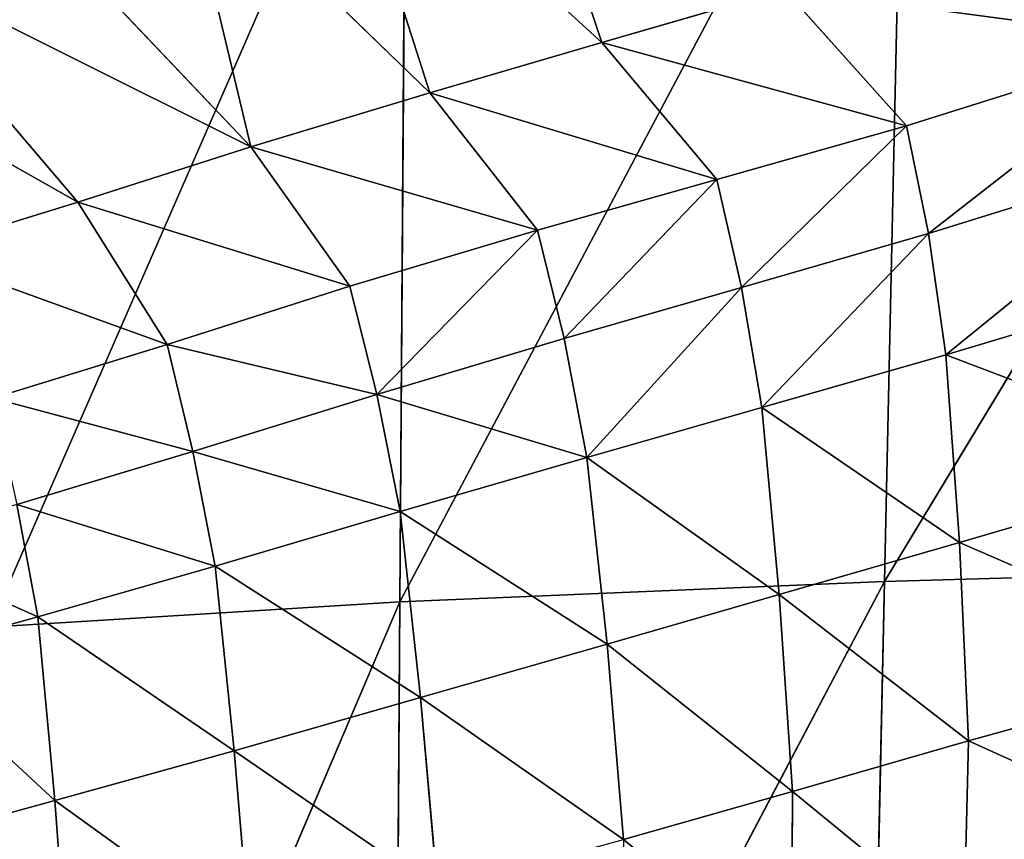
# Model space of a CAD drawing. Extents: x 0 to 21.4, y 0 to 18.7.
# Tile 93 of 256: x 9.293 to 9.639, y 10.36 to 10.648. Entities that reach past the tile are written whole.
import ezdxf

# ---------------------------------------------------------------- set-up
doc = ezdxf.new("R2010")
doc.units = 0
doc.header["$LTSCALE"] = 2.54
doc.layers.get('0').update_dxf_attribs({"color": 13, "linetype": 'CONTINUOUS'})

# ---------------------------------------------------------------- blocks, each defined once
blk = doc.blocks.new('GRUPUJ_36')
at = {"color": 0}
for p, q in [((4.59888, 7.9496, 1.26234), (4.9337, 7.74724, 1.44728)), ((4.59888, 7.9496, 1.26234), (4.9337, 7.74724, 1.44728)), ((4.92823, 7.94018, 1.31), (4.9337, 7.74724, 1.44728)), ((4.92823, 7.94018, 1.31), (4.9337, 7.74724, 1.44728)), ((4.96317, 7.87292, 4.08088), (4.98985, 7.77685, 3.99569)), ((4.96317, 7.87292, 4.08088), (4.98985, 7.77685, 3.99569)), ((4.89205, 7.86936, 4.1248), (4.91997, 7.77362, 4.0351)), ((4.89205, 7.86936, 4.1248), (4.91997, 7.77362, 4.0351)), ((4.82547, 7.8641, 4.17267), (4.85396, 7.76884, 4.07801)), ((4.82547, 7.8641, 4.17267), (4.85396, 7.76884, 4.07801)), ((4.78182, 7.85766, 4.22019), (4.8113, 7.76269, 4.12019)), ((4.78182, 7.85766, 4.22019), (4.8113, 7.76269, 4.12019)), ((4.74364, 7.84948, 4.27022), (4.77336, 7.75493, 4.16462)), ((4.74364, 7.84948, 4.27022), (4.77336, 7.75493, 4.16462)), ((4.91997, 7.77362, 4.0351), (4.98985, 7.77685, 3.99569)), ((4.91997, 7.77362, 4.0351), (4.98985, 7.77685, 3.99569)), ((4.98985, 7.77685, 3.99569), (5.00766, 7.71482, 3.92705)), ((4.98985, 7.77685, 3.99569), (5.00766, 7.71482, 3.92705)), ((4.98985, 7.77685, 3.99569), (5.05709, 7.77515, 3.96172)), ((4.98985, 7.77685, 3.99569), (5.05709, 7.77515, 3.96172)), ((4.85396, 7.76884, 4.07801), (4.91997, 7.77362, 4.0351)), ((4.85396, 7.76884, 4.07801), (4.91997, 7.77362, 4.0351)), ((4.91997, 7.77362, 4.0351), (4.93837, 7.71015, 3.96211)), ((4.91997, 7.77362, 4.0351), (4.93837, 7.71015, 3.96211)), ((4.8113, 7.76269, 4.12019), (4.85396, 7.76884, 4.07801)), ((4.8113, 7.76269, 4.12019), (4.85396, 7.76884, 4.07801)), ((4.85396, 7.76884, 4.07801), (4.87249, 7.70405, 4.00037)), ((4.85396, 7.76884, 4.07801), (4.87249, 7.70405, 4.00037)), ((4.77336, 7.75493, 4.16462), (4.8113, 7.76269, 4.12019)), ((4.77336, 7.75493, 4.16462), (4.8113, 7.76269, 4.12019)), ((4.8113, 7.76269, 4.12019), (4.83026, 7.69683, 4.03796)), ((4.8113, 7.76269, 4.12019), (4.83026, 7.69683, 4.03796)), ((4.60542, 7.75441, 1.37787), (4.9337, 7.74724, 1.44728)), ((4.60542, 7.75441, 1.37787), (4.9337, 7.74724, 1.44728)), ((4.60542, 7.75441, 1.37787), (4.94087, 7.57654, 1.60996)), ((4.60542, 7.75441, 1.37787), (4.94087, 7.57654, 1.60996)), ((4.72536, 7.712, 4.1709), (4.77336, 7.75493, 4.16462)), ((4.72536, 7.712, 4.1709), (4.77336, 7.75493, 4.16462)), ((4.77336, 7.75493, 4.16462), (4.79222, 7.68814, 4.07765)), ((4.77336, 7.75493, 4.16462), (4.79222, 7.68814, 4.07765)), ((4.9337, 7.74724, 1.44728), (5.25793, 7.74008, 1.52224)), ((4.9337, 7.74724, 1.44728), (5.2622, 7.57427, 1.71069)), ((4.9337, 7.74724, 1.44728), (4.94087, 7.57654, 1.60996)), ((4.9337, 7.74724, 1.44728), (4.94087, 7.57654, 1.60996)), ((4.9337, 7.74724, 1.44728), (5.2622, 7.57427, 1.71069)), ((4.9337, 7.74724, 1.44728), (5.25793, 7.74008, 1.52224)), ((4.72536, 7.712, 4.1709), (4.74404, 7.64773, 4.0828)), ((4.72536, 7.712, 4.1709), (4.74404, 7.64773, 4.0828)), ((4.93837, 7.71015, 3.96211), (5.00766, 7.71482, 3.92705)), ((4.93837, 7.71015, 3.96211), (5.00766, 7.71482, 3.92705)), ((5.00766, 7.71482, 3.92705), (5.02453, 7.65534, 3.85733)), ((5.00766, 7.71482, 3.92705), (5.07359, 7.71449, 3.89695)), ((5.00766, 7.71482, 3.92705), (5.02453, 7.65534, 3.85733)), ((5.00766, 7.71482, 3.92705), (5.07359, 7.71449, 3.89695)), ((4.87249, 7.70405, 4.00037), (4.93837, 7.71015, 3.96211)), ((4.87249, 7.70405, 4.00037), (4.93837, 7.71015, 3.96211)), ((4.93837, 7.71015, 3.96211), (4.95583, 7.64956, 3.88801)), ((4.93837, 7.71015, 3.96211), (4.95583, 7.64956, 3.88801)), ((4.83026, 7.69683, 4.03796), (4.87249, 7.70405, 4.00037)), ((4.83026, 7.69683, 4.03796), (4.87249, 7.70405, 4.00037)), ((4.87249, 7.70405, 4.00037), (4.89007, 7.64244, 3.9216)), ((4.87249, 7.70405, 4.00037), (4.89007, 7.64244, 3.9216)), ((4.79222, 7.68814, 4.07765), (4.83026, 7.69683, 4.03796)), ((4.79222, 7.68814, 4.07765), (4.83026, 7.69683, 4.03796)), ((4.83026, 7.69683, 4.03796), (4.84824, 7.6344, 3.95473)), ((4.83026, 7.69683, 4.03796), (4.84824, 7.6344, 3.95473)), ((4.74404, 7.64773, 4.0828), (4.79222, 7.68814, 4.07765)), ((4.74404, 7.64773, 4.0828), (4.79222, 7.68814, 4.07765)), ((4.79222, 7.68814, 4.07765), (4.81009, 7.62499, 3.98981)), ((4.79222, 7.68814, 4.07765), (4.81009, 7.62499, 3.98981)), ((4.95583, 7.64956, 3.88801), (5.02453, 7.65534, 3.85733)), ((4.95583, 7.64956, 3.88801), (5.02453, 7.65534, 3.85733)), ((4.89007, 7.64244, 3.9216), (4.95583, 7.64956, 3.88801)), ((4.89007, 7.64244, 3.9216), (4.95583, 7.64956, 3.88801)), ((4.95583, 7.64956, 3.88801), (4.97459, 7.58386, 3.8041)), ((4.95583, 7.64956, 3.88801), (4.97459, 7.58386, 3.8041)), ((4.65853, 7.55415, 4.09056), (4.74404, 7.64773, 4.0828)), ((4.65853, 7.55415, 4.09056), (4.74404, 7.64773, 4.0828)), ((4.74404, 7.64773, 4.0828), (4.76167, 7.58706, 3.99364)), ((4.74404, 7.64773, 4.0828), (4.76167, 7.58706, 3.99364)), ((4.84824, 7.6344, 3.95473), (4.89007, 7.64244, 3.9216)), ((4.84824, 7.6344, 3.95473), (4.89007, 7.64244, 3.9216)), ((4.89007, 7.64244, 3.9216), (4.90912, 7.57663, 3.83321)), ((4.89007, 7.64244, 3.9216), (4.90912, 7.57663, 3.83321)), ((4.81009, 7.62499, 3.98981), (4.84824, 7.6344, 3.95473)), ((4.81009, 7.62499, 3.98981), (4.84824, 7.6344, 3.95473)), ((4.84824, 7.6344, 3.95473), (4.86787, 7.56842, 3.86198)), ((4.84824, 7.6344, 3.95473), (4.86787, 7.56842, 3.86198)), ((4.76167, 7.58706, 3.99364), (4.81009, 7.62499, 3.98981)), ((4.76167, 7.58706, 3.99364), (4.81009, 7.62499, 3.98981)), ((4.81009, 7.62499, 3.98981), (4.82979, 7.55896, 3.89252)), ((4.81009, 7.62499, 3.98981), (4.82979, 7.55896, 3.89252)), ((4.97459, 7.58386, 3.8041), (5.04255, 7.58985, 3.7776)), ((4.97459, 7.58386, 3.8041), (5.04255, 7.58985, 3.7776)), ((4.67651, 7.49913, 3.9989), (4.76167, 7.58706, 3.99364)), ((4.67651, 7.49913, 3.9989), (4.76167, 7.58706, 3.99364)), ((4.76167, 7.58706, 3.99364), (4.78075, 7.52407, 3.89547)), ((4.76167, 7.58706, 3.99364), (4.78075, 7.52407, 3.89547)), ((4.90912, 7.57663, 3.83321), (4.97459, 7.58386, 3.8041)), ((4.90912, 7.57663, 3.83321), (4.97459, 7.58386, 3.8041)), ((4.97459, 7.58386, 3.8041), (4.99338, 7.51822, 3.69944)), ((4.97459, 7.58386, 3.8041), (4.99338, 7.51822, 3.69944)), ((4.61421, 7.57882, 1.51565), (4.94087, 7.57654, 1.60996)), ((4.61421, 7.57882, 1.51565), (4.94986, 7.43204, 1.79393)), ((4.61421, 7.57882, 1.51565), (4.94986, 7.43204, 1.79393)), ((4.61421, 7.57882, 1.51565), (4.94087, 7.57654, 1.60996)), ((4.86787, 7.56842, 3.86198), (4.90912, 7.57663, 3.83321)), ((4.86787, 7.56842, 3.86198), (4.90912, 7.57663, 3.83321)), ((4.90912, 7.57663, 3.83321), (4.92835, 7.5115, 3.72499)), ((4.90912, 7.57663, 3.83321), (4.92835, 7.5115, 3.72499)), ((4.94087, 7.57654, 1.60996), (5.2622, 7.57427, 1.71069)), ((4.94087, 7.57654, 1.60996), (5.26746, 7.43732, 1.9229)), ((4.94087, 7.57654, 1.60996), (4.94986, 7.43204, 1.79393)), ((4.94087, 7.57654, 1.60996), (4.94986, 7.43204, 1.79393)), ((4.94087, 7.57654, 1.60996), (5.26746, 7.43732, 1.9229)), ((4.94087, 7.57654, 1.60996), (5.2622, 7.57427, 1.71069)), ((4.82979, 7.55896, 3.89252), (4.86787, 7.56842, 3.86198)), ((4.82979, 7.55896, 3.89252), (4.86787, 7.56842, 3.86198)), ((4.86787, 7.56842, 3.86198), (4.888, 7.5036, 3.74993)), ((4.86787, 7.56842, 3.86198), (4.888, 7.5036, 3.74993)), ((4.78075, 7.52407, 3.89547), (4.82979, 7.55896, 3.89252)), ((4.78075, 7.52407, 3.89547), (4.82979, 7.55896, 3.89252)), ((4.82979, 7.55896, 3.89252), (4.85032, 7.49459, 3.7764)), ((4.82979, 7.55896, 3.89252), (4.85032, 7.49459, 3.7764)), ((4.69512, 7.4428, 3.89916), (4.78075, 7.52407, 3.89547)), ((4.69512, 7.4428, 3.89916), (4.78075, 7.52407, 3.89547)), ((4.78075, 7.52407, 3.89547), (4.80024, 7.46312, 3.77963)), ((4.78075, 7.52407, 3.89547), (4.80024, 7.46312, 3.77963)), ((4.99338, 7.51822, 3.69944), (5.06048, 7.52385, 3.67614)), ((4.99338, 7.51822, 3.69944), (5.06048, 7.52385, 3.67614)), ((4.92835, 7.5115, 3.72499), (4.99338, 7.51822, 3.69944)), ((4.92835, 7.5115, 3.72499), (4.99338, 7.51822, 3.69944)), ((4.99338, 7.51822, 3.69944), (5.01087, 7.455, 3.59431)), ((4.99338, 7.51822, 3.69944), (5.01087, 7.455, 3.59431)), ((4.888, 7.5036, 3.74993), (4.92835, 7.5115, 3.72499)), ((4.888, 7.5036, 3.74993), (4.92835, 7.5115, 3.72499)), ((4.92835, 7.5115, 3.72499), (4.94617, 7.44908, 3.61633)), ((4.92835, 7.5115, 3.72499), (4.94617, 7.44908, 3.61633)), ((4.85032, 7.49459, 3.7764), (4.888, 7.5036, 3.74993)), ((4.85032, 7.49459, 3.7764), (4.888, 7.5036, 3.74993)), ((4.888, 7.5036, 3.74993), (4.90663, 7.44165, 3.63753)), ((4.888, 7.5036, 3.74993), (4.90663, 7.44165, 3.63753)), ((4.80024, 7.46312, 3.77963), (4.85032, 7.49459, 3.7764)), ((4.80024, 7.46312, 3.77963), (4.85032, 7.49459, 3.7764)), ((4.85032, 7.49459, 3.7764), (4.86926, 7.43325, 3.66004)), ((4.85032, 7.49459, 3.7764), (4.86926, 7.43325, 3.66004)), ((4.71336, 7.38912, 3.78401), (4.80024, 7.46312, 3.77963)), ((4.71336, 7.38912, 3.78401), (4.80024, 7.46312, 3.77963)), ((4.80024, 7.46312, 3.77963), (4.81808, 7.40531, 3.66342)), ((4.80024, 7.46312, 3.77963), (4.81808, 7.40531, 3.66342)), ((5.01087, 7.455, 3.59431), (5.07721, 7.45997, 3.5742)), ((5.01087, 7.455, 3.59431), (5.07721, 7.45997, 3.5742)), ((4.94617, 7.44908, 3.61633), (5.01087, 7.455, 3.59431)), ((4.94617, 7.44908, 3.61633), (5.01087, 7.455, 3.59431)), ((5.01087, 7.455, 3.59431), (5.02445, 7.40546, 3.48436)), ((5.01087, 7.455, 3.59431), (5.02445, 7.40546, 3.48436)), ((4.90663, 7.44165, 3.63753), (4.94617, 7.44908, 3.61633)), ((4.90663, 7.44165, 3.63753), (4.94617, 7.44908, 3.61633)), ((4.94617, 7.44908, 3.61633), (4.95985, 7.39989, 3.50334)), ((4.94617, 7.44908, 3.61633), (4.95985, 7.39989, 3.50334))]:
    blk.add_line(p, q, dxfattribs=at)
mesh = blk.add_polyface(dxfattribs=at)
corners = [(4.9337, 7.74724, 1.44728), (4.60542, 7.75441, 1.37787), (4.59888, 7.9496, 1.26234)]
mesh.append_faces([[corners[k] for k in face] for face in [(0, 1, 2)]], dxfattribs={"color": 0})
mesh = blk.add_polyface(dxfattribs=at)
corners = [(4.9337, 7.74724, 1.44728), (4.59888, 7.9496, 1.26234), (4.92823, 7.94018, 1.31)]
mesh.append_faces([[corners[k] for k in face] for face in [(0, 1, 2)]], dxfattribs={"color": 0})
mesh = blk.add_polyface(dxfattribs=at)
corners = [(5.25793, 7.74008, 1.52224), (4.92823, 7.94018, 1.31), (5.25461, 7.93079, 1.36223)]
mesh.append_faces([[corners[k] for k in face] for face in [(0, 1, 2)]], dxfattribs={"color": 0})
mesh = blk.add_polyface(dxfattribs=at)
corners = [(5.25793, 7.74008, 1.52224), (4.9337, 7.74724, 1.44728), (4.92823, 7.94018, 1.31)]
mesh.append_faces([[corners[k] for k in face] for face in [(0, 1, 2)]], dxfattribs={"color": 0})
mesh = blk.add_polyface(dxfattribs=at)
corners = [(4.91997, 7.77362, 4.0351), (4.96317, 7.87292, 4.08088), (4.89205, 7.86936, 4.1248), (4.98985, 7.77685, 3.99569)]
mesh.append_faces([[corners[k] for k in face] for face in [(0, 1, 2), (1, 0, 3)]], dxfattribs={"vtx0": -1, "color": 0})
mesh = blk.add_polyface(dxfattribs=at)
corners = [(4.98985, 7.77685, 3.99569), (5.03262, 7.87151, 4.04288), (4.96317, 7.87292, 4.08088), (5.05709, 7.77515, 3.96172)]
mesh.append_faces([[corners[k] for k in face] for face in [(0, 1, 2), (1, 0, 3)]], dxfattribs={"vtx0": -1, "color": 0})
mesh = blk.add_polyface(dxfattribs=at)
corners = [(4.85396, 7.76884, 4.07801), (4.89205, 7.86936, 4.1248), (4.82547, 7.8641, 4.17267), (4.91997, 7.77362, 4.0351)]
mesh.append_faces([[corners[k] for k in face] for face in [(0, 1, 2), (1, 0, 3)]], dxfattribs={"vtx0": -1, "color": 0})
mesh = blk.add_polyface(dxfattribs=at)
corners = [(4.85396, 7.76884, 4.07801), (4.78182, 7.85766, 4.22019), (4.8113, 7.76269, 4.12019), (4.82547, 7.8641, 4.17267)]
mesh.append_faces([[corners[k] for k in face] for face in [(0, 1, 2), (1, 0, 3)]], dxfattribs={"vtx0": -1, "color": 0})
mesh = blk.add_polyface(dxfattribs=at)
corners = [(4.8113, 7.76269, 4.12019), (4.74364, 7.84948, 4.27022), (4.77336, 7.75493, 4.16462), (4.78182, 7.85766, 4.22019)]
mesh.append_faces([[corners[k] for k in face] for face in [(0, 1, 2), (1, 0, 3)]], dxfattribs={"vtx0": -1, "color": 0})
mesh = blk.add_polyface(dxfattribs=at)
corners = [(4.72536, 7.712, 4.1709), (4.74364, 7.84948, 4.27022), (4.69687, 7.80199, 4.27626), (4.77336, 7.75493, 4.16462)]
mesh.append_faces([[corners[k] for k in face] for face in [(0, 1, 2), (1, 0, 3)]], dxfattribs={"vtx0": -1, "color": 0})
mesh = blk.add_polyface(dxfattribs=at)
corners = [(4.93837, 7.71015, 3.96211), (4.98985, 7.77685, 3.99569), (4.91997, 7.77362, 4.0351), (5.00766, 7.71482, 3.92705)]
mesh.append_faces([[corners[k] for k in face] for face in [(0, 1, 2), (1, 0, 3)]], dxfattribs={"vtx0": -1, "color": 0})
mesh = blk.add_polyface(dxfattribs=at)
corners = [(5.00766, 7.71482, 3.92705), (5.05709, 7.77515, 3.96172), (4.98985, 7.77685, 3.99569), (5.07359, 7.71449, 3.89695)]
mesh.append_faces([[corners[k] for k in face] for face in [(0, 1, 2), (1, 0, 3)]], dxfattribs={"vtx0": -1, "color": 0})
mesh = blk.add_polyface(dxfattribs=at)
corners = [(4.87249, 7.70405, 4.00037), (4.91997, 7.77362, 4.0351), (4.85396, 7.76884, 4.07801), (4.93837, 7.71015, 3.96211)]
mesh.append_faces([[corners[k] for k in face] for face in [(0, 1, 2), (1, 0, 3)]], dxfattribs={"vtx0": -1, "color": 0})
mesh = blk.add_polyface(dxfattribs=at)
corners = [(4.87249, 7.70405, 4.00037), (4.8113, 7.76269, 4.12019), (4.83026, 7.69683, 4.03796), (4.85396, 7.76884, 4.07801)]
mesh.append_faces([[corners[k] for k in face] for face in [(0, 1, 2), (1, 0, 3)]], dxfattribs={"vtx0": -1, "color": 0})
mesh = blk.add_polyface(dxfattribs=at)
corners = [(4.83026, 7.69683, 4.03796), (4.77336, 7.75493, 4.16462), (4.79222, 7.68814, 4.07765), (4.8113, 7.76269, 4.12019)]
mesh.append_faces([[corners[k] for k in face] for face in [(0, 1, 2), (1, 0, 3)]], dxfattribs={"vtx0": -1, "color": 0})
mesh = blk.add_polyface(dxfattribs=at)
corners = [(4.94087, 7.57654, 1.60996), (4.60542, 7.75441, 1.37787), (4.9337, 7.74724, 1.44728)]
mesh.append_faces([[corners[k] for k in face] for face in [(0, 1, 2)]], dxfattribs={"color": 0})
mesh = blk.add_polyface(dxfattribs=at)
corners = [(4.94087, 7.57654, 1.60996), (4.61421, 7.57882, 1.51565), (4.60542, 7.75441, 1.37787)]
mesh.append_faces([[corners[k] for k in face] for face in [(0, 1, 2)]], dxfattribs={"color": 0})
mesh = blk.add_polyface(dxfattribs=at)
corners = [(4.77336, 7.75493, 4.16462), (4.74404, 7.64773, 4.0828), (4.79222, 7.68814, 4.07765), (4.72536, 7.712, 4.1709)]
mesh.append_faces([[corners[k] for k in face] for face in [(0, 1, 2), (1, 0, 3)]], dxfattribs={"vtx0": -1, "color": 0})
mesh = blk.add_polyface(dxfattribs=at)
corners = [(5.2622, 7.57427, 1.71069), (4.9337, 7.74724, 1.44728), (5.25793, 7.74008, 1.52224)]
mesh.append_faces([[corners[k] for k in face] for face in [(0, 1, 2)]], dxfattribs={"color": 0})
mesh = blk.add_polyface(dxfattribs=at)
corners = [(5.2622, 7.57427, 1.71069), (4.94087, 7.57654, 1.60996), (4.9337, 7.74724, 1.44728)]
mesh.append_faces([[corners[k] for k in face] for face in [(0, 1, 2)]], dxfattribs={"color": 0})
mesh = blk.add_polyface(dxfattribs=at)
corners = [(4.74404, 7.64773, 4.0828), (4.63926, 7.61262, 4.18089), (4.65853, 7.55415, 4.09056), (4.72536, 7.712, 4.1709)]
mesh.append_faces([[corners[k] for k in face] for face in [(0, 1, 2), (1, 0, 3)]], dxfattribs={"vtx0": -1, "color": 0})
mesh = blk.add_polyface(dxfattribs=at)
corners = [(5.00766, 7.71482, 3.92705), (4.95583, 7.64956, 3.88801), (5.02453, 7.65534, 3.85733), (4.93837, 7.71015, 3.96211)]
mesh.append_faces([[corners[k] for k in face] for face in [(0, 1, 2), (1, 0, 3)]], dxfattribs={"vtx0": -1, "color": 0})
mesh = blk.add_polyface(dxfattribs=at)
corners = [(5.07359, 7.71449, 3.89695), (5.02453, 7.65534, 3.85733), (5.08923, 7.65607, 3.83111), (5.00766, 7.71482, 3.92705)]
mesh.append_faces([[corners[k] for k in face] for face in [(0, 1, 2), (1, 0, 3)]], dxfattribs={"vtx0": -1, "color": 0})
mesh = blk.add_polyface(dxfattribs=at)
corners = [(4.93837, 7.71015, 3.96211), (4.89007, 7.64244, 3.9216), (4.95583, 7.64956, 3.88801), (4.87249, 7.70405, 4.00037)]
mesh.append_faces([[corners[k] for k in face] for face in [(0, 1, 2), (1, 0, 3)]], dxfattribs={"vtx0": -1, "color": 0})
mesh = blk.add_polyface(dxfattribs=at)
corners = [(4.89007, 7.64244, 3.9216), (4.83026, 7.69683, 4.03796), (4.84824, 7.6344, 3.95473), (4.87249, 7.70405, 4.00037)]
mesh.append_faces([[corners[k] for k in face] for face in [(0, 1, 2), (1, 0, 3)]], dxfattribs={"vtx0": -1, "color": 0})
mesh = blk.add_polyface(dxfattribs=at)
corners = [(4.84824, 7.6344, 3.95473), (4.79222, 7.68814, 4.07765), (4.81009, 7.62499, 3.98981), (4.83026, 7.69683, 4.03796)]
mesh.append_faces([[corners[k] for k in face] for face in [(0, 1, 2), (1, 0, 3)]], dxfattribs={"vtx0": -1, "color": 0})
mesh = blk.add_polyface(dxfattribs=at)
corners = [(4.79222, 7.68814, 4.07765), (4.76167, 7.58706, 3.99364), (4.81009, 7.62499, 3.98981), (4.74404, 7.64773, 4.0828)]
mesh.append_faces([[corners[k] for k in face] for face in [(0, 1, 2), (1, 0, 3)]], dxfattribs={"vtx0": -1, "color": 0})
mesh = blk.add_polyface(dxfattribs=at)
corners = [(5.02453, 7.65534, 3.85733), (4.97459, 7.58386, 3.8041), (5.04255, 7.58985, 3.7776), (4.95583, 7.64956, 3.88801)]
mesh.append_faces([[corners[k] for k in face] for face in [(0, 1, 2), (1, 0, 3)]], dxfattribs={"vtx0": -1, "color": 0})
mesh = blk.add_polyface(dxfattribs=at)
corners = [(4.95583, 7.64956, 3.88801), (4.90912, 7.57663, 3.83321), (4.97459, 7.58386, 3.8041), (4.89007, 7.64244, 3.9216)]
mesh.append_faces([[corners[k] for k in face] for face in [(0, 1, 2), (1, 0, 3)]], dxfattribs={"vtx0": -1, "color": 0})
mesh = blk.add_polyface(dxfattribs=at)
corners = [(4.76167, 7.58706, 3.99364), (4.65853, 7.55415, 4.09056), (4.67651, 7.49913, 3.9989), (4.74404, 7.64773, 4.0828)]
mesh.append_faces([[corners[k] for k in face] for face in [(0, 1, 2), (1, 0, 3)]], dxfattribs={"vtx0": -1, "color": 0})
mesh = blk.add_polyface(dxfattribs=at)
corners = [(4.89007, 7.64244, 3.9216), (4.86787, 7.56842, 3.86198), (4.90912, 7.57663, 3.83321), (4.84824, 7.6344, 3.95473)]
mesh.append_faces([[corners[k] for k in face] for face in [(0, 1, 2), (1, 0, 3)]], dxfattribs={"vtx0": -1, "color": 0})
mesh = blk.add_polyface(dxfattribs=at)
corners = [(4.86787, 7.56842, 3.86198), (4.81009, 7.62499, 3.98981), (4.82979, 7.55896, 3.89252), (4.84824, 7.6344, 3.95473)]
mesh.append_faces([[corners[k] for k in face] for face in [(0, 1, 2), (1, 0, 3)]], dxfattribs={"vtx0": -1, "color": 0})
mesh = blk.add_polyface(dxfattribs=at)
corners = [(4.81009, 7.62499, 3.98981), (4.78075, 7.52407, 3.89547), (4.82979, 7.55896, 3.89252), (4.76167, 7.58706, 3.99364)]
mesh.append_faces([[corners[k] for k in face] for face in [(0, 1, 2), (1, 0, 3)]], dxfattribs={"vtx0": -1, "color": 0})
mesh = blk.add_polyface(dxfattribs=at)
corners = [(5.04255, 7.58985, 3.7776), (4.99338, 7.51822, 3.69944), (5.06048, 7.52385, 3.67614), (4.97459, 7.58386, 3.8041)]
mesh.append_faces([[corners[k] for k in face] for face in [(0, 1, 2), (1, 0, 3)]], dxfattribs={"vtx0": -1, "color": 0})
mesh = blk.add_polyface(dxfattribs=at)
corners = [(4.78075, 7.52407, 3.89547), (4.67651, 7.49913, 3.9989), (4.69512, 7.4428, 3.89916), (4.76167, 7.58706, 3.99364)]
mesh.append_faces([[corners[k] for k in face] for face in [(0, 1, 2), (1, 0, 3)]], dxfattribs={"vtx0": -1, "color": 0})
mesh = blk.add_polyface(dxfattribs=at)
corners = [(4.97459, 7.58386, 3.8041), (4.92835, 7.5115, 3.72499), (4.99338, 7.51822, 3.69944), (4.90912, 7.57663, 3.83321)]
mesh.append_faces([[corners[k] for k in face] for face in [(0, 1, 2), (1, 0, 3)]], dxfattribs={"vtx0": -1, "color": 0})
mesh = blk.add_polyface(dxfattribs=at)
corners = [(4.94986, 7.43204, 1.79393), (4.61421, 7.57882, 1.51565), (4.94087, 7.57654, 1.60996)]
mesh.append_faces([[corners[k] for k in face] for face in [(0, 1, 2)]], dxfattribs={"color": 0})
mesh = blk.add_polyface(dxfattribs=at)
corners = [(4.94986, 7.43204, 1.79393), (4.62543, 7.42672, 1.67212), (4.61421, 7.57882, 1.51565)]
mesh.append_faces([[corners[k] for k in face] for face in [(0, 1, 2)]], dxfattribs={"color": 0})
mesh = blk.add_polyface(dxfattribs=at)
corners = [(4.90912, 7.57663, 3.83321), (4.888, 7.5036, 3.74993), (4.92835, 7.5115, 3.72499), (4.86787, 7.56842, 3.86198)]
mesh.append_faces([[corners[k] for k in face] for face in [(0, 1, 2), (1, 0, 3)]], dxfattribs={"vtx0": -1, "color": 0})
mesh = blk.add_polyface(dxfattribs=at)
corners = [(5.26746, 7.43732, 1.9229), (4.94087, 7.57654, 1.60996), (5.2622, 7.57427, 1.71069)]
mesh.append_faces([[corners[k] for k in face] for face in [(0, 1, 2)]], dxfattribs={"color": 0})
mesh = blk.add_polyface(dxfattribs=at)
corners = [(5.26746, 7.43732, 1.9229), (4.94986, 7.43204, 1.79393), (4.94087, 7.57654, 1.60996)]
mesh.append_faces([[corners[k] for k in face] for face in [(0, 1, 2)]], dxfattribs={"color": 0})
mesh = blk.add_polyface(dxfattribs=at)
corners = [(4.86787, 7.56842, 3.86198), (4.85032, 7.49459, 3.7764), (4.888, 7.5036, 3.74993), (4.82979, 7.55896, 3.89252)]
mesh.append_faces([[corners[k] for k in face] for face in [(0, 1, 2), (1, 0, 3)]], dxfattribs={"vtx0": -1, "color": 0})
mesh = blk.add_polyface(dxfattribs=at)
corners = [(4.82979, 7.55896, 3.89252), (4.80024, 7.46312, 3.77963), (4.85032, 7.49459, 3.7764), (4.78075, 7.52407, 3.89547)]
mesh.append_faces([[corners[k] for k in face] for face in [(0, 1, 2), (1, 0, 3)]], dxfattribs={"vtx0": -1, "color": 0})
mesh = blk.add_polyface(dxfattribs=at)
corners = [(4.78075, 7.52407, 3.89547), (4.71336, 7.38912, 3.78401), (4.80024, 7.46312, 3.77963), (4.69512, 7.4428, 3.89916)]
mesh.append_faces([[corners[k] for k in face] for face in [(0, 1, 2), (1, 0, 3)]], dxfattribs={"vtx0": -1, "color": 0})
mesh = blk.add_polyface(dxfattribs=at)
corners = [(5.06048, 7.52385, 3.67614), (5.01087, 7.455, 3.59431), (5.07721, 7.45997, 3.5742), (4.99338, 7.51822, 3.69944)]
mesh.append_faces([[corners[k] for k in face] for face in [(0, 1, 2), (1, 0, 3)]], dxfattribs={"vtx0": -1, "color": 0})
mesh = blk.add_polyface(dxfattribs=at)
corners = [(4.99338, 7.51822, 3.69944), (4.94617, 7.44908, 3.61633), (5.01087, 7.455, 3.59431), (4.92835, 7.5115, 3.72499)]
mesh.append_faces([[corners[k] for k in face] for face in [(0, 1, 2), (1, 0, 3)]], dxfattribs={"vtx0": -1, "color": 0})
mesh = blk.add_polyface(dxfattribs=at)
corners = [(4.92835, 7.5115, 3.72499), (4.90663, 7.44165, 3.63753), (4.94617, 7.44908, 3.61633), (4.888, 7.5036, 3.74993)]
mesh.append_faces([[corners[k] for k in face] for face in [(0, 1, 2), (1, 0, 3)]], dxfattribs={"vtx0": -1, "color": 0})
mesh = blk.add_polyface(dxfattribs=at)
corners = [(4.888, 7.5036, 3.74993), (4.86926, 7.43325, 3.66004), (4.90663, 7.44165, 3.63753), (4.85032, 7.49459, 3.7764)]
mesh.append_faces([[corners[k] for k in face] for face in [(0, 1, 2), (1, 0, 3)]], dxfattribs={"vtx0": -1, "color": 0})
mesh = blk.add_polyface(dxfattribs=at)
corners = [(4.85032, 7.49459, 3.7764), (4.81808, 7.40531, 3.66342), (4.86926, 7.43325, 3.66004), (4.80024, 7.46312, 3.77963)]
mesh.append_faces([[corners[k] for k in face] for face in [(0, 1, 2), (1, 0, 3)]], dxfattribs={"vtx0": -1, "color": 0})
mesh = blk.add_polyface(dxfattribs=at)
corners = [(4.80024, 7.46312, 3.77963), (4.72978, 7.33872, 3.66825), (4.81808, 7.40531, 3.66342), (4.71336, 7.38912, 3.78401)]
mesh.append_faces([[corners[k] for k in face] for face in [(0, 1, 2), (1, 0, 3)]], dxfattribs={"vtx0": -1, "color": 0})
mesh = blk.add_polyface(dxfattribs=at)
corners = [(5.07721, 7.45997, 3.5742), (5.02445, 7.40546, 3.48436), (5.09033, 7.41023, 3.46696), (5.01087, 7.455, 3.59431)]
mesh.append_faces([[corners[k] for k in face] for face in [(0, 1, 2), (1, 0, 3)]], dxfattribs={"vtx0": -1, "color": 0})
mesh = blk.add_polyface(dxfattribs=at)
corners = [(5.01087, 7.455, 3.59431), (4.95985, 7.39989, 3.50334), (5.02445, 7.40546, 3.48436), (4.94617, 7.44908, 3.61633)]
mesh.append_faces([[corners[k] for k in face] for face in [(0, 1, 2), (1, 0, 3)]], dxfattribs={"vtx0": -1, "color": 0})
mesh = blk.add_polyface(dxfattribs=at)
corners = [(4.94617, 7.44908, 3.61633), (4.92099, 7.3926, 3.52124), (4.95985, 7.39989, 3.50334), (4.90663, 7.44165, 3.63753)]
mesh.append_faces([[corners[k] for k in face] for face in [(0, 1, 2), (1, 0, 3)]], dxfattribs={"vtx0": -1, "color": 0})
blk = doc.blocks.new('OUTERSHELL')
blk = doc.blocks.new('GRUPUJ_39')
at = {"color": 0}
ref = blk.add_blockref('OUTERSHELL', (0, 0, 0.3), dxfattribs=at)
ref.add_attrib('Skp_GroupInstanceName', 'OuterShell', (0, 0), dxfattribs={"height": 1})
blk = doc.blocks.new('GRUPUJ_37')
at = {"color": 0}
for name, p in [('GRUPUJ_36', (0, 0, -0.61175)), ('GRUPUJ_39', (0.02616, 6.6, 6.96462))]:
    blk.add_blockref(name, p, dxfattribs=at)
blk = doc.blocks.new('KOMPONENT_7')
at = {"color": 253, "rotation": 270.0000000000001}
blk.add_blockref('GRUPUJ_37', (1.85, 15.38405, 1.11856), dxfattribs=at)

msp = doc.modelspace()

# ---------------------------------------------------------------- block references
at = {"color": 0}
msp.add_blockref('KOMPONENT_7', (0, 0), dxfattribs=at)

doc.saveas('drawing.dxf')
